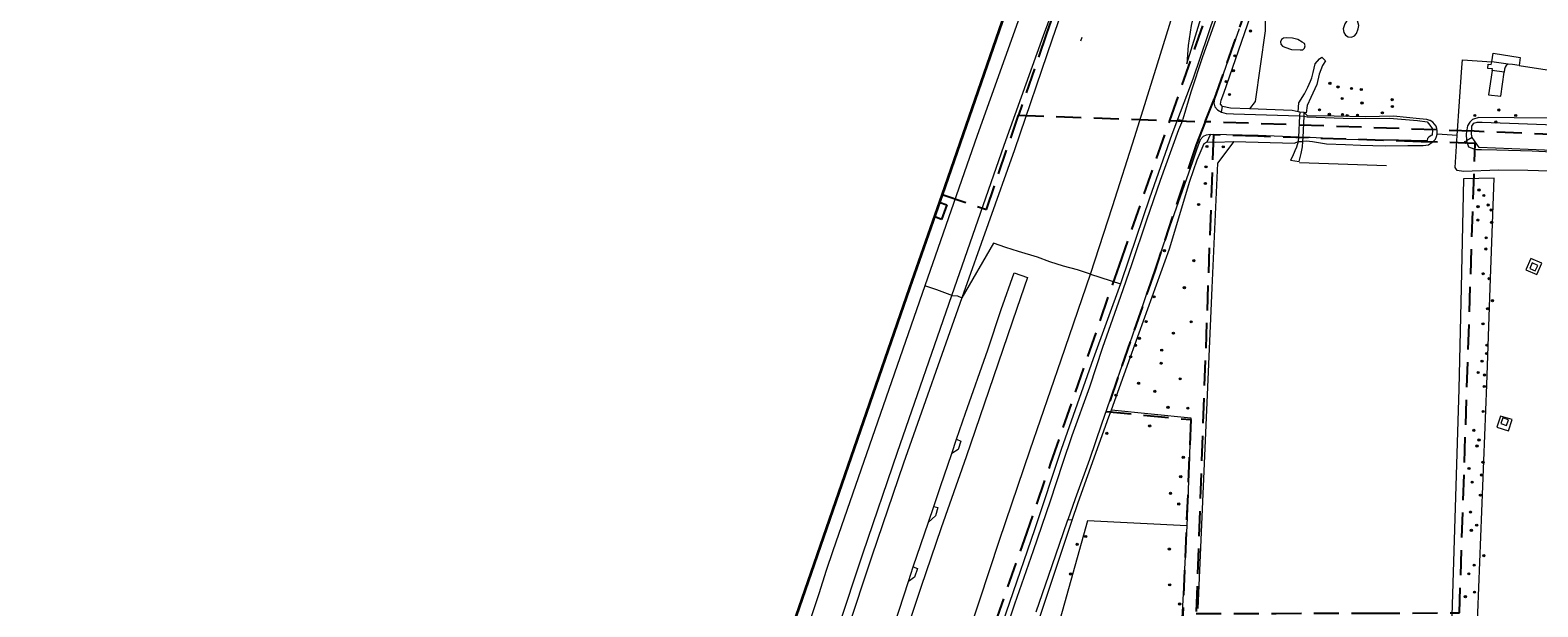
# Model space of a CAD drawing. Header units: metres. Extents: x 89872 to 94585, y 463299 to 469000.
# Tile 220 of 230: x 91341 to 91722, y 466669 to 466815. Entities that reach past the tile are written whole.
import ezdxf
from ezdxf.enums import TextEntityAlignment as Align

# ---------------------------------------------------------------- set-up
doc = ezdxf.new("R2010")
doc.units = ezdxf.units.M
doc.linetypes.add('HIDDEN', pattern=[9.525, 6.35, -3.175])
doc.layers.get('0').update_dxf_attribs({"linetype": 'CONTINUOUS'})
for name, color, linetype, lineweight in [('B-WE-GK-BESCHOEIING-G', 251, 'CONTINUOUS', 13), ('B-WE-GR-BEPLANTING_CULTUUR-G', 251, 'CONTINUOUS', 13), ('B-WE-GR-BOOM-S', 251, 'CONTINUOUS', 13), ('B-WE-IE-TERREINAFSCHEIDING-G', 251, 'CONTINUOUS', 13), ('B-WE-IE-TERREINAFSCHEIDING_KUNSTMATIG_HEKWERK-G', 251, 'CONTINUOUS', 13), ('B-WE-KW-KUNSTWERK-GV', 251, 'CONTINUOUS', 13), ('B-WE-OB-BESCHOEIING-G', 251, 'CONTINUOUS', 13), ('B-WE-OG-TOPOGRAFIE_BEBOUWING-GV', 251, 'CONTINUOUS', 13), ('B-WE-OG-TOPOGRAFIE_STRAATNAAM-T18', 251, 'CONTINUOUS', 13), ('B-WE-OG-TOPOGRAFIE_WATER-GV', 251, 'CONTINUOUS', 13), ('B-WE-VH-VERHARDING-GV', 251, 'CONTINUOUS', 13), ('G04', 7, 'gemeentegr', 35), ('Percelen', 10, 'HIDDEN', 25)]:
    doc.layers.add(name, color=color, linetype=linetype, lineweight=lineweight)
doc.styles.get("Standard").update_dxf_attribs({"font": 'isocp.shx'})
doc.linetypes.add('gemeentegr', pattern='A,1,-2.25,[1,RTW.shx,S=1.25,R=0,X=0,Y=0],-2.25', length=5.5)

# ---------------------------------------------------------------- blocks, each defined once
blk = doc.blocks.new('Q_BOOM')
for radius in [0.27, 0.18, 0.09]:
    blk.add_circle((0, 0), radius)

msp = doc.modelspace()

# ---------------------------------------------------------------- linework, layer by layer
at = {"layer": 'B-WE-GK-BESCHOEIING-G'}
for p, q in [((91604.98, 466696.57), (91603.1, 466691.26)), ((91603.1, 466691.26), (91603.07, 466691.18))]:
    msp.add_line(p, q, dxfattribs=at)
for points in [[(91646.43, 466815.57), (91643.28, 466806.54), (91641.29, 466800.87), (91640.6, 466799.29), (91640.29, 466798.22)], [(91636.62, 466787.45), (91635.69, 466784.95), (91634.67, 466781.85), (91631, 466771.6), (91627.93, 466762.77), (91624.29, 466752.22), (91622.69, 466747.46), (91620.2, 466740.2), (91617.92, 466733.66), (91614.43, 466723.53), (91611.6, 466715.49), (91608.56, 466706.53), (91604.98, 466696.57)], [(91603.06, 466691.17), (91601.84, 466687.73), (91598.2, 466677.19), (91594.98, 466667.96)]]:
    msp.add_lwpolyline(points, dxfattribs=at)
at = {"layer": 'B-WE-GR-BEPLANTING_CULTUUR-G'}
for p, q in [((91717.3, 466806.26), (91729.87, 466804.33)), ((91642.02, 466794.44), (91642.27, 466795.85)), ((91630.9, 466792.62), (91632.18, 466792.45)), ((91638.39, 466786.92), (91639.24, 466788.81)), ((91701.67, 466788.53), (91696.55, 466788.88)), ((91705.42, 466788.04), (91704, 466787.19)), ((91604.21, 466691.21), (91603.1, 466691.26))]:
    msp.add_line(p, q, dxfattribs=at)
for points in [[(91673.89, 466876.15), (91658.42, 466828.22), (91656.33, 466827.12), (91654.7, 466824.5), (91653.49, 466821.22), (91653.05, 466817.45), (91653.05, 466814.99), (91650.5, 466797.17), (91649.1, 466795.27)], [(91701.67, 466788.53), (91702.85, 466805.72), (91702.94, 466807.67), (91710.38, 466807.18)], [(91645.14, 466786.99), (91641, 466781.52), (91639.59, 466750), (91635.99, 466668.84)], [(91746.55, 466778.86), (91719.54, 466779.67), (91712.1, 466779.75), (91703.21, 466779.45), (91701.64, 466779.65), (91701.12, 466780.47), (91701.67, 466788.53)], [(91702.09, 466724.4), (91700.13, 466661.57), (91706.59, 466661.31), (91709.1, 466725.43), (91709.98, 466750), (91710.98, 466777.78), (91703.2, 466777.54), (91702.62, 466750), (91702.09, 466724.4)], [(91614.16, 466719.09), (91634.28, 466717.06), (91633.21, 466689.75)], [(91633.21, 466689.75), (91608.1, 466691.01), (91599.08, 466658.75), (91593.55, 466636.21), (91633.7, 466633.98)], [(91633.21, 466689.75), (91633.14, 466688.13), (91631.83, 466663.3)]]:
    msp.add_lwpolyline(points, dxfattribs=at)
at = {"layer": 'B-WE-IE-TERREINAFSCHEIDING-G'}
msp.add_line((91722.01, 466755.67), (91720.63, 466756.29), dxfattribs=at)
for points in [[(91710.52, 466804.97), (91710.56, 466805.38), (91709.41, 466805.52), (91709.51, 466806.56), (91710.27, 466806.48), (91710.38, 466807.18)], [(91714.52, 466806.57), (91714.03, 466806.29), (91713.75, 466805.83), (91713.64, 466805.34), (91713.56, 466804.57)], [(91720.63, 466756.29), (91720.02, 466754.91), (91721.4, 466754.29), (91722.01, 466755.67)], [(91713.17, 466717.09), (91712.69, 466715.65), (91714.11, 466715.19), (91714.59, 466716.63), (91713.17, 466717.09)]]:
    msp.add_lwpolyline(points, dxfattribs=at)
at = {"layer": 'B-WE-IE-TERREINAFSCHEIDING_KUNSTMATIG_HEKWERK-G'}
msp.add_line((91661.74, 466781.68), (91683.73, 466780.93), dxfattribs=at)
at = {"layer": 'B-WE-KW-KUNSTWERK-GV'}
for p, q in [((91661.73, 466793.5), (91661.46, 466788.14)), ((91661.78, 466794.43), (91661.73, 466793.5)), ((91662.92, 466794.35), (91661.78, 466794.43)), ((91662.64, 466788.05), (91662.88, 466793.47)), ((91662.88, 466793.47), (91662.92, 466794.35)), ((91661.46, 466788.14), (91661.41, 466787.04)), ((91661.41, 466787.04), (91662.59, 466787.01)), ((91662.59, 466787.01), (91662.6, 466787.14)), ((91662.6, 466787.14), (91662.64, 466788.05))]:
    msp.add_line(p, q, dxfattribs=at)
at = {"layer": 'B-WE-OB-BESCHOEIING-G'}
for p, q in [((91661.73, 466793.5), (91662.88, 466793.47)), ((91662.64, 466788.05), (91661.46, 466788.14))]:
    msp.add_line(p, q, dxfattribs=at)
for points in [[(91640.29, 466798.22), (91640.06, 466796.81), (91640.35, 466795.79), (91641, 466795.05), (91642.02, 466794.44)], [(91642.02, 466794.44), (91643.22, 466794.13), (91645.04, 466794.02), (91661.73, 466793.5)], [(91662.88, 466793.47), (91663.67, 466793.24), (91675.08, 466792.84), (91684.5, 466792.9), (91691.55, 466792.34), (91694.06, 466791.97), (91694.71, 466791.19), (91695.27, 466790.33)], [(91705.42, 466788.04), (91705.23, 466788.84), (91705.33, 466790.88), (91705.83, 466791.63), (91706.7, 466791.89), (91707.96, 466791.91), (91746.89, 466790.51), (91752.53, 466790.3), (91764.52, 466789.85)], [(91639.24, 466788.81), (91638.08, 466788.63), (91637.38, 466788.29), (91636.62, 466787.45)], [(91661.46, 466788.14), (91651.27, 466788.54), (91639.24, 466788.81)], [(91695.27, 466790.33), (91695.39, 466789.75), (91695.33, 466788.86), (91695.27, 466788.61), (91695.01, 466788.51), (91694.47, 466788.15), (91694.1, 466787.77), (91694.03, 466787.27), (91693.93, 466787.16), (91693.21, 466787.17), (91686.81, 466787.35), (91681.1, 466787.36), (91673.68, 466787.52), (91664.46, 466788.05), (91662.64, 466788.05)], [(91761.1, 466783.39), (91731.97, 466784.5), (91707.17, 466785.47), (91705.42, 466788.04)]]:
    msp.add_lwpolyline(points, dxfattribs=at)
at = {"layer": 'B-WE-OG-TOPOGRAFIE_BEBOUWING-GV'}
msp.add_line((91713.56, 466804.57), (91710.52, 466804.97), dxfattribs=at)
msp.add_lwpolyline([(91710.52, 466804.97), (91709.53, 466798.86), (91712.64, 466798.49), (91713.56, 466804.57)], dxfattribs=at)
at = {"layer": 'B-WE-OG-TOPOGRAFIE_STRAATNAAM-T18'}
msp.add_line((91606.39, 466812.52), (91606.72, 466813.46), dxfattribs=at)
at = {"layer": 'B-WE-OG-TOPOGRAFIE_WATER-GV'}
for p, q in [((91661.78, 466794.43), (91661.38, 466794.51)), ((91661.41, 466787.04), (91662.6, 466787.14)), ((91603.07, 466691.18), (91603.06, 466691.17))]:
    msp.add_line(p, q, dxfattribs=at)
for points in [[(91711.6, 467020.12), (91702.82, 466995.39), (91691.19, 466962.62), (91680.91, 466933.31), (91671.16, 466905.42), (91661.95, 466879.82), (91653.78, 466856.7), (91646.33, 466835.92), (91640.36, 466819.47), (91634.72, 466802.78), (91630.9, 466792.62)], [(91642.27, 466795.85), (91641.76, 466796.47), (91641.92, 466797.5), (91642.57, 466799.28), (91657.7, 466842.91), (91673.45, 466887.29), (91690.16, 466933.67), (91706.59, 466980.79)], [(91632.18, 466792.45), (91632.31, 466792.75), (91634.32, 466799.57), (91637.3, 466808.5), (91641.39, 466820.11)], [(91649.1, 466795.27), (91644.31, 466795.46), (91642.27, 466795.85)], [(91661.38, 466794.51), (91659.88, 466794.83), (91649.1, 466795.27)], [(91608.68, 466724.96), (91612, 466734.97), (91616.55, 466747.92), (91619.33, 466755.91), (91623.13, 466767.16), (91626.6, 466777.26), (91631.22, 466790.04), (91632.18, 466792.45)], [(91630.9, 466792.62), (91629.46, 466788.78), (91623.76, 466772.72), (91618.65, 466757.53), (91616.47, 466750.99)], [(91696.55, 466788.88), (91696.59, 466789.77), (91696.52, 466790.35), (91696.28, 466790.92), (91695.91, 466791.44), (91695.48, 466791.89), (91694.79, 466792.32), (91694.73, 466792.36), (91693.96, 466792.56), (91692.1, 466792.78), (91685.5, 466793.39), (91678.43, 466793.29), (91670.52, 466793.43), (91663.74, 466793.55), (91662.92, 466794.35)], [(91733.93, 466792.82), (91707.15, 466793.06), (91705.5, 466792.62), (91704.81, 466791.89), (91704.28, 466790.95), (91703.94, 466788.98), (91704, 466787.19)], [(91638.39, 466786.92), (91640.46, 466786.86), (91645.14, 466786.99)], [(91645.14, 466786.99), (91660.49, 466786.62), (91661.41, 466787.04)], [(91662.6, 466787.14), (91663.48, 466787.22), (91665.06, 466786.99), (91668.6, 466786.46), (91673.41, 466786.28), (91677.15, 466786.08), (91683.39, 466785.96), (91689.16, 466785.99), (91693.04, 466785.98), (91694.35, 466786.22), (91695.33, 466786.86), (91695.76, 466787.17), (91696.18, 466787.64), (91696.44, 466788.26), (91696.55, 466788.88)], [(91704, 466787.19), (91704.53, 466785.64), (91705.83, 466785.2), (91706.16, 466785.06), (91706.49, 466785.02), (91707.78, 466785), (91711.63, 466784.9), (91720.64, 466784.67), (91729.16, 466784.22), (91736.68, 466783.88), (91744.37, 466783.68), (91751.3, 466783.46), (91758, 466783.27), (91760.98, 466783.15)], [(91614.16, 466719.09), (91619, 466732.55), (91628.82, 466759.83), (91634.02, 466776.96), (91635.85, 466782.37), (91637.65, 466786.51), (91638.39, 466786.92)], [(91616.47, 466750.99), (91609.54, 466732.06), (91601.43, 466709.09), (91594.7, 466688.72), (91588.34, 466670.37), (91582.44, 466653.29), (91577.32, 466637.24), (91570.48, 466616.42), (91567.71, 466608.25)], [(91586.43, 466660.24), (91589.71, 466670.06), (91594.4, 466683.57), (91598.73, 466696.08), (91601.83, 466705.65), (91604.22, 466712.65), (91608.68, 466724.96)], [(91604.21, 466691.21), (91605.71, 466695.7), (91613.53, 466717.35), (91614.16, 466719.09)], [(91584.45, 466630.79), (91587.79, 466641.17), (91595, 466663.65), (91604.21, 466691.21)]]:
    msp.add_lwpolyline(points, dxfattribs=at)
at = {"layer": 'B-WE-VH-VERHARDING-GV'}
for p, q in [((91714.52, 466806.57), (91710.38, 466807.18)), ((91723.02, 466756.21), (91720.27, 466757.41)), ((91608.82, 466753.47), (91616.47, 466750.99)), ((91573.75, 466708.08), (91574.98, 466711.66)), ((91567.85, 466690.74), (91569.19, 466694.67)), ((91564, 466679.37), (91567.85, 466690.74)), ((91562.77, 466675.69), (91564, 466679.37)), ((91557.86, 466660.66), (91562.77, 466675.69))]:
    msp.add_line(p, q, dxfattribs=at)
for points in [[(91608.82, 466753.47), (91614.38, 466770.58), (91620.03, 466788.25), (91625.83, 466806.65), (91630.38, 466821.35), (91635.19, 466837.01), (91640.04, 466852.79), (91644.35, 466867.42), (91647.6, 466878.02), (91649.89, 466884.94), (91653.13, 466894.7), (91657.55, 466907.26), (91664.33, 466926.74), (91670.92, 466945.62), (91678.17, 466966.57), (91686.42, 466990.19), (91692.49, 467007.82), (91698.22, 467024.17)], [(91700.14, 467023.71), (91694.04, 467005.88), (91688.06, 466987.76), (91681.58, 466967.99), (91676.13, 466953.05), (91670.19, 466935.5), (91664.34, 466920.76), (91659.46, 466905.39), (91655.55, 466892.29), (91652.89, 466883.5), (91650.76, 466876.82), (91648.8, 466870.25), (91646.92, 466863.57), (91644.97, 466857.05), (91643.16, 466850.32), (91641.65, 466843.75), (91638.85, 466833.52), (91636.37, 466824.62), (91634.3, 466816.38), (91633.54, 466811.31), (91633.22, 466806.67)], [(91633.22, 466806.67), (91638.3, 466823.15), (91643.93, 466840.18), (91648.19, 466854.12), (91653.16, 466869.49), (91655.96, 466880.11), (91658.49, 466892.29), (91662.49, 466907.6), (91668.19, 466924.78), (91673.41, 466938.57), (91678.38, 466954.01), (91684.26, 466971.04), (91691.24, 466990.4), (91695.72, 467004.11), (91702.12, 467023.05)], [(91573.76, 466748.04), (91587.02, 466786.12), (91596.96, 466813.84), (91607.86, 466843.23), (91617.03, 466867.03), (91618.39, 466870.26), (91618.77, 466870.14), (91617.8, 466866.66), (91609.34, 466842.34), (91599.17, 466812.92), (91589.64, 466784.91), (91576.32, 466747.44)], [(91596.15, 466832.66), (91590.46, 466817.28), (91580.16, 466788.58), (91566.93, 466750.54)], [(91676.44, 466817.57), (91676.23, 466818.24), (91675.7, 466818.7), (91675.01, 466818.8), (91674.37, 466818.53), (91673.97, 466817.95), (91673.22, 466816.78), (91672.78, 466815.54), (91672.98, 466814.61), (91673.39, 466813.9), (91674.08, 466813.47), (91674.9, 466813.41), (91675.65, 466813.73), (91676.16, 466814.36), (91676.61, 466815.54), (91676.74, 466816.36), (91676.44, 466817.57)], [(91658.33, 466813.28), (91657.7, 466813.21), (91657.19, 466812.82), (91656.95, 466812.24), (91657.03, 466811.61), (91657.42, 466811.11), (91658.01, 466810.87), (91659.67, 466810.31), (91661.93, 466810.23), (91662.54, 466810.25), (91663.02, 466810.64), (91663.18, 466811.23), (91662.96, 466811.8), (91662.44, 466812.13), (91661.35, 466812.84), (91659.94, 466813.19), (91658.33, 466813.28)], [(91661.38, 466794.51), (91661.54, 466796.77), (91663.04, 466799.06), (91663.82, 466800.74), (91664.48, 466802.31), (91664.83, 466803.1), (91665.16, 466804.52), (91665.7, 466806.67), (91666.81, 466807.95), (91667.35, 466808.38), (91668.3, 466807.4), (91667.53, 466806.28), (91666.67, 466804.1), (91666.08, 466801.45), (91664.62, 466798.14), (91663.7, 466796.1), (91663.44, 466794.31), (91662.92, 466794.35)], [(91710.38, 466807.18), (91710.72, 466809.37), (91717.61, 466808.28), (91717.3, 466806.26)], [(91717.3, 466806.26), (91715.59, 466806.52), (91714.52, 466806.57)], [(91661.41, 466787.04), (91661, 466785.57), (91660.57, 466784.63), (91659.95, 466783.23), (91659.48, 466782.34), (91661.62, 466781.93), (91662.19, 466784.01), (91662.51, 466785.68), (91662.59, 466787.01)], [(91608.82, 466753.47), (91605.55, 466754.55), (91602.02, 466755.51), (91598.6, 466756.59), (91595.46, 466757.73), (91590.65, 466759.2), (91587.43, 466760.18), (91584.34, 466761.31), (91576.32, 466747.44)], [(91720.27, 466757.41), (91718.99, 466754.53), (91721.75, 466753.33), (91723.02, 466756.21)], [(91574.98, 466711.66), (91577.24, 466718.28), (91582.84, 466734.34), (91586.23, 466744.47), (91589.55, 466753.8), (91592.9, 466752.63), (91590.22, 466744.75), (91583.16, 466724.05), (91577.4, 466707.2), (91571.07, 466689.3), (91565.96, 466674.18), (91560.3, 466657.1), (91555.16, 466641.24), (91550.68, 466627.34), (91545.36, 466609.86), (91540.85, 466594.47), (91537.29, 466582.5), (91534.17, 466571.95), (91530.7, 466559.35), (91527.05, 466545.65), (91523.43, 466531.76), (91519.57, 466516.57), (91515.89, 466501.5)], [(91531.54, 466496.58), (91534.92, 466511.3), (91541.35, 466538.91), (91546.7, 466559.85), (91551.86, 466578.78), (91556.86, 466595.95), (91561.48, 466610.8), (91565.77, 466624.85), (91570.29, 466639.19), (91575.28, 466654.17), (91580.77, 466670.82), (91585.82, 466686.14), (91593.61, 466708.97), (91601.39, 466731.75), (91608.82, 466753.47)], [(91566.93, 466750.54), (91549.36, 466699.94), (91543.67, 466683.44), (91541.95, 466678.46), (91540.1, 466672.59), (91538.17, 466666.73)], [(91573.76, 466748.04), (91573.37, 466748.21), (91570.01, 466749.49), (91566.93, 466750.54)], [(91499.73, 466517.16), (91500.65, 466521.17), (91502.45, 466527.3), (91515.21, 466568.48), (91525.49, 466601.68), (91537.99, 466641.99), (91544.93, 466663.64), (91551.29, 466682.95), (91559.99, 466708.37), (91573.76, 466748.04)], [(91576.32, 466747.44), (91561.55, 466705.67), (91553.54, 466682.1), (91547.14, 466662.8), (91540.43, 466641.32), (91533.79, 466619.74), (91528.15, 466600.69), (91522.4, 466580.29), (91518.7, 466566.61), (91513.44, 466546.43), (91508.41, 466526.54), (91506.38, 466518.51), (91503.9, 466508.55)], [(91573.76, 466748.04), (91575.19, 466747.98), (91576.32, 466747.44)], [(91715.58, 466716.65), (91712.62, 466717.56), (91711.7, 466714.71), (91714.6, 466713.77), (91715.58, 466716.65)], [(91574.98, 466711.66), (91576.01, 466711.21), (91575.37, 466709.07), (91573.75, 466708.08)], [(91569.19, 466694.67), (91570.89, 466699.72), (91573.75, 466708.08)], [(91569.19, 466694.67), (91570.18, 466694.4), (91569.61, 466692.26), (91567.85, 466690.74)], [(91564, 466679.37), (91565.05, 466678.98), (91564.31, 466676.79), (91562.77, 466675.69)]]:
    msp.add_lwpolyline(points, dxfattribs=at)
at = {"layer": 'G04', "flags": 128}
msp.add_lwpolyline([(91850.13, 468411.97), (91843.55, 468405.59), (91838.79, 468398.01), (91834.85, 468387.36), (91832.72, 468362.65), (91839.79, 468348.62), (91846.13, 468336.03), (91847.97, 468332.39), (91851.13, 468324.92), (91850.03, 468319.75), (91834.88, 468291.11), (91819.18, 468261.42), (91815.07, 468251.21), (91809.47, 468221.22), (91808.12, 468213.95), (91805.04, 468206.84), (91799.5, 468198.47), (91790.73, 468187.78), (91778.54, 468171.54), (91771.95, 468159.37), (91769.39, 468153.14), (91768.6, 468150.86), (91763, 468134.6), (91760.38, 468127.16), (91756.54, 468118.92), (91728.77, 468069.12), (91738.58, 468072.57), (91752.17, 468076.29), (91760.6, 468078.53), (91779.45, 468084.02), (91788.75, 468086.31), (91791.09, 468086.88), (91802.47, 468089.49), (91812.71, 468091.13), (91823.5, 468092.43), (91835.64, 468093.28), (91848.6, 468093.53), (91857.94, 468093.47), (91872.55, 468092.17), (91890.59, 468090.09), (91909.12, 468087.5), (91924.19, 468085.55), (91938.16, 468084.3), (91949.21, 468083.34), (91956.64, 468083.07), (91965.37, 468084.21), (91979.47, 468086.42), (91997.78, 468090.26), (92000, 468090.88), (92031.09, 468099.48), (92034.39, 468090.57), (92035.39, 468087.87), (92040.67, 468073.65), (92043.61, 468040.61), (92037.46, 468021.89), (92030.27, 468000), (92023.53, 467979.49), (92022.29, 467977.44), (92021.1, 467975.47), (92000, 467940.59), (91998.91, 467938.78), (91980.03, 467907.98), (91941.83, 467844.72), (91928.74, 467852.65), (91917.08, 467845.72), (91909.12, 467836.69), (91903.94, 467827.09), (91903.68, 467826.61), (91895.8, 467791.89), (91888.8, 467767.45), (91888.2, 467765.57), (91884.97, 467755.36), (91883.28, 467750), (91879.67, 467738.58), (91884.22, 467738.34), (91878.28, 467723.67), (91862.36, 467683.91), (91861.52, 467681.81), (91855.02, 467665.48), (91854.54, 467664.27), (91852.88, 467660.11), (91852.36, 467658.81), (91792.47, 467640.26), (91787.65, 467627.75), (91784.38, 467619.38), (91791.33, 467616.4), (91791.2, 467615.51), (91790.82, 467612.97), (91840.8, 467581.24), (91843.65, 467573.99), (91822.14, 467507.77), (91819.61, 467500), (91805.73, 467457.4), (91781.93, 467384.37), (91775.01, 467362.82), (91766.98, 467337.81), (91736.49, 467250), (91715.44, 467189.4), (91714.37, 467186.31), (91684.44, 467099.92), (91660.3, 467030.44), (91649.74, 467000), (91615.16, 466900.35), (91571.28, 466773.64), (91563.09, 466750), (91536.55, 466673.43), (91521.12, 466628.88), (91500, 466568), (91494.85, 466553.15), (91464.02, 466554.89), (91466.58, 466573.13), (91441.36, 466572.1), (91303.2, 466576.33), (91243.76, 466579.12), (91243.75, 466575.59), (91230.75, 466576.46), (91220.08, 466569.55), (91083.3, 466519.09), (91074.4, 466517.41), (91068.38, 466517.36), (91055.96, 466517.87), (91042.08, 466518.46), (91040.64, 466518.05), (91039.53, 466517.65), (91038.82, 466517.17), (91037.76, 466515.52), (91037.23, 466513.35), (91037.06, 466511.43), (91037, 466500), (91036.98, 466496.04), (91016.35, 466494.25), (91015.63, 466494.18), (91000, 466492.83), (90952.55, 466488.72), (90913.64, 466484.41), (90883.49, 466481.07), (90860.97, 466478.57), (90819.4, 466472.75), (90816.53, 466472.26), (90805.15, 466470.33), (90790.9, 466467.91), (90790.65, 466467.83), (90786.49, 466466.39), (90753.81, 466455.65), (90747.39, 466453.54), (90654.55, 466423.04), (90596.98, 466404.49), (90562.47, 466393.6), (90510.48, 466376.89), (90500, 466373.58), (90486.92, 466369.46), (90485.67, 466369.06), (90456.64, 466360.75), (90417.05, 466350.84), (90413.71, 466350), (90358.92, 466337.24), (90356.24, 466336.62), (90306.21, 466324.63), (90267.49, 466315.16), (90257.95, 466312.83), (90231.81, 466306.54), (90222.24, 466304.08), (90207.54, 466309.46), (90195.97, 466315.9), (90194.26, 466316.95), (90176.07, 466328.04), (90175.09, 466328.63), (90174.52, 466328.98), (90157.03, 466338.86), (90140.91, 466347.13), (90137.55, 466348.81), (90121.69, 466356.76), (90115.8, 466359.28), (90113.06, 466360.46), (90103.17, 466364.55), (90096.01, 466367.31), (90093.68, 466368.25), (90084.28, 466372.05), (90073.34, 466375.83), (90065.02, 466379.45), (90055.03, 466376.08), (90052.22, 466375.13), (90000, 466355.18), (89993.35, 466352.63), (89977.66, 466343.27), (89948.17, 466323), (89945.04, 466324.15), (89937.63, 466327.88), (89934.29, 466328.04), (89930.12, 466326.89), (89924.29, 466323.87), (89887.83, 466296.8), (89871.9, 466284.97), (89890.37, 466265.63), (89909.15, 466251.02), (89910.71, 466250), (89924.52, 466240.97), (89938.91, 466234.61), (89946.01, 466232.06), (89972.78, 466223.04), (89991.66, 466217.12), (90000, 466214.72), (90008.93, 466212.15), (90053.17, 466197.99), (90131.05, 466177.04), (90246.78, 466147.88), (90381.64, 466120.49), (90419.11, 466113.14), (90486.12, 466099.12), (90500, 466095.31), (90508.62, 466092.94), (90528.26, 466086.81), (90549.57, 466078.72), (90573.68, 466068.23), (90592.78, 466058.74), (90613.33, 466046.39), (90639.73, 466025.12), (90660.89, 466007.96), (90668.38, 466000), (90669.74, 465998.55), (90706.41, 465954.13), (90719.34, 465939.06), (90732.77, 465921.48), (90749.27, 465894.73), (90758.59, 465878.45), (90765.69, 465864.27), (90769.72, 465854.25), (90777.94, 465830.24), (90785.15, 465805.74), (90795.9, 465764.18), (90799.08, 465750), (90804.64, 465725.13), (90808.64, 465705.73), (90811.48, 465686.28), (90813.51, 465667.73), (90814.33, 465653.29), (90814.31, 465632.37), (90813.48, 465615.87), (90807.88, 465558.14), (90805.43, 465519.02), (90803.42, 465500), (90802.3, 465489.38), (90800.77, 465474.98), (90799.03, 465463.7), (90796.98, 465454.32), (90794.88, 465446.09), (90792.13, 465436.8), (90787.93, 465425.86), (90778.97, 465404.64), (90771.91, 465388.72), (90766.17, 465377.37), (90754.83, 465357.25), (90746.16, 465342.14), (90740.98, 465333.85), (90736.24, 465326.28), (90703.82, 465279.13), (90684, 465250), (90683.4, 465249.12), (90681.27, 465245.99), (90671.63, 465227.59), (90628.18, 465144.59), (90598.58, 465085.52), (90590.82, 465068.2), (90584.47, 465051.19), (90575.96, 465007.11), (90575.96, 465000), (90575.97, 464994.56), (90576.93, 464940.82), (90571.8, 464856.83), (90571.68, 464854.78), (90566.85, 464822.52), (90566.43, 464806.17), (90566.9, 464789.33), (90567.3, 464767.29), (90568.64, 464750), (90569.06, 464744.62), (90570.28, 464725.4), (90570.6, 464708.3), (90570.76, 464689.64), (90572.45, 464670.59), (90574.1, 464660.7), (90577.49, 464644.86), (90582.83, 464625.08), (90590.22, 464593.89), (90596.61, 464572.31), (90608.03, 464538.66), (90617.42, 464505), (90619, 464500), (90620.46, 464495.41), (90635.19, 464457.9), (90649.85, 464420.74), (90666.07, 464382.4), (90684.4, 464339.43), (90711.01, 464289.47), (90721.04, 464269.18), (90730.01, 464250), (90741.62, 464225.18), (90755.85, 464195.33), (90762.73, 464180.92)], dxfattribs=at)
msp.add_lwpolyline([(91850.13, 468411.97), (91843.55, 468405.59), (91838.79, 468398.01), (91834.85, 468387.36), (91832.72, 468362.65), (91839.79, 468348.62), (91846.13, 468336.03), (91847.97, 468332.39), (91851.13, 468324.92), (91850.03, 468319.75), (91834.88, 468291.11), (91819.18, 468261.42), (91815.07, 468251.21), (91809.47, 468221.22), (91808.12, 468213.95), (91805.04, 468206.84), (91799.5, 468198.47), (91790.73, 468187.78), (91778.54, 468171.54), (91771.95, 468159.37), (91769.39, 468153.14), (91768.6, 468150.86), (91763, 468134.6), (91760.38, 468127.16), (91756.54, 468118.92), (91728.77, 468069.12), (91738.58, 468072.57), (91752.17, 468076.29), (91760.6, 468078.53), (91779.45, 468084.02), (91788.75, 468086.31), (91791.09, 468086.88), (91802.47, 468089.49), (91812.71, 468091.13), (91823.5, 468092.43), (91835.64, 468093.28), (91848.6, 468093.53), (91857.94, 468093.47), (91872.55, 468092.17), (91890.59, 468090.09), (91909.12, 468087.5), (91924.19, 468085.55), (91938.16, 468084.3), (91949.21, 468083.34), (91956.64, 468083.07), (91965.37, 468084.21), (91979.47, 468086.42), (91997.78, 468090.26), (92000, 468090.88), (92031.09, 468099.48), (92034.39, 468090.57), (92035.39, 468087.87), (92040.67, 468073.65), (92043.61, 468040.61), (92037.46, 468021.89), (92030.27, 468000), (92023.53, 467979.49), (92022.29, 467977.44), (92021.1, 467975.47), (92000, 467940.59), (91998.91, 467938.78), (91980.03, 467907.98), (91941.83, 467844.72), (91928.74, 467852.65), (91917.08, 467845.72), (91909.12, 467836.69), (91903.94, 467827.09), (91903.68, 467826.61), (91895.8, 467791.89), (91888.8, 467767.45), (91888.2, 467765.57), (91884.97, 467755.36), (91883.28, 467750), (91879.67, 467738.58), (91884.22, 467738.34), (91878.28, 467723.67), (91862.36, 467683.91), (91861.52, 467681.81), (91855.02, 467665.48), (91854.54, 467664.27), (91852.88, 467660.11), (91852.36, 467658.81), (91792.47, 467640.26), (91787.65, 467627.75), (91784.38, 467619.38), (91791.33, 467616.4), (91791.2, 467615.51), (91790.82, 467612.97), (91840.8, 467581.24), (91843.65, 467573.99), (91822.14, 467507.77), (91819.61, 467500), (91805.73, 467457.4), (91781.93, 467384.37), (91775.01, 467362.82), (91766.98, 467337.81), (91736.49, 467250), (91715.44, 467189.4), (91714.37, 467186.31), (91684.44, 467099.92), (91660.3, 467030.44), (91649.74, 467000), (91615.16, 466900.35), (91571.28, 466773.64), (91563.09, 466750), (91536.55, 466673.43), (91521.12, 466628.88), (91500, 466568), (91494.85, 466553.15), (91464.02, 466554.89), (91466.58, 466573.13), (91441.36, 466572.1), (91303.2, 466576.33), (91243.76, 466579.12), (91243.75, 466575.59), (91230.75, 466576.46), (91220.08, 466569.55), (91083.3, 466519.09), (91074.4, 466517.41), (91068.38, 466517.36), (91055.96, 466517.87), (91042.08, 466518.46), (91040.64, 466518.05), (91039.53, 466517.65), (91038.82, 466517.17), (91037.76, 466515.52), (91037.23, 466513.35), (91037.06, 466511.43), (91037, 466500), (91036.98, 466496.04), (91016.35, 466494.25), (91015.63, 466494.18), (91000, 466492.83), (90952.55, 466488.72), (90913.64, 466484.41), (90883.49, 466481.07), (90860.97, 466478.57), (90819.4, 466472.75), (90816.53, 466472.26), (90805.15, 466470.33), (90790.9, 466467.91), (90790.65, 466467.83), (90786.49, 466466.39), (90753.81, 466455.65), (90747.39, 466453.54), (90654.55, 466423.04), (90596.98, 466404.49), (90562.47, 466393.6), (90510.48, 466376.89), (90500, 466373.58), (90486.92, 466369.46), (90485.67, 466369.06), (90456.64, 466360.75), (90417.05, 466350.84), (90413.71, 466350), (90358.92, 466337.24), (90356.24, 466336.62), (90306.21, 466324.63), (90267.49, 466315.16), (90257.95, 466312.83), (90231.81, 466306.54), (90222.24, 466304.08), (90207.54, 466309.46), (90195.97, 466315.9), (90194.26, 466316.95), (90176.07, 466328.04), (90175.09, 466328.63), (90174.52, 466328.98), (90157.03, 466338.86), (90140.91, 466347.13), (90137.55, 466348.81), (90121.69, 466356.76), (90115.8, 466359.28), (90113.06, 466360.46), (90103.17, 466364.55), (90096.01, 466367.31), (90093.68, 466368.25), (90084.28, 466372.05), (90073.34, 466375.83), (90065.02, 466379.45), (90055.03, 466376.08), (90052.22, 466375.13), (90000, 466355.18), (89993.35, 466352.63), (89977.66, 466343.27), (89948.17, 466323), (89945.04, 466324.15), (89937.63, 466327.88), (89934.29, 466328.04), (89930.12, 466326.89), (89924.29, 466323.87), (89887.83, 466296.8), (89871.9, 466284.97), (89890.37, 466265.63), (89909.15, 466251.02), (89910.71, 466250), (89924.52, 466240.97), (89938.91, 466234.61), (89946.01, 466232.06), (89972.78, 466223.04), (89991.66, 466217.12), (90000, 466214.72), (90008.93, 466212.15), (90053.17, 466197.99), (90131.05, 466177.04), (90246.78, 466147.88), (90381.64, 466120.49), (90419.11, 466113.14), (90486.12, 466099.12), (90500, 466095.31), (90508.62, 466092.94), (90528.26, 466086.81), (90549.57, 466078.72), (90573.68, 466068.23), (90592.78, 466058.74), (90613.33, 466046.39), (90639.73, 466025.12), (90660.89, 466007.96), (90668.38, 466000), (90669.74, 465998.55), (90706.41, 465954.13), (90719.34, 465939.06), (90732.77, 465921.48), (90749.27, 465894.73), (90758.59, 465878.45), (90765.69, 465864.27), (90769.72, 465854.25), (90777.94, 465830.24), (90785.15, 465805.74), (90795.9, 465764.18), (90799.08, 465750), (90804.64, 465725.13), (90808.64, 465705.73), (90811.48, 465686.28), (90813.51, 465667.73), (90814.33, 465653.29), (90814.31, 465632.37), (90813.48, 465615.87), (90807.88, 465558.14), (90805.43, 465519.02), (90803.42, 465500), (90802.3, 465489.38), (90800.77, 465474.98), (90799.03, 465463.7), (90796.98, 465454.32), (90794.88, 465446.09), (90792.13, 465436.8), (90787.93, 465425.86), (90778.97, 465404.64), (90771.91, 465388.72), (90766.17, 465377.37), (90754.83, 465357.25), (90746.16, 465342.14), (90740.98, 465333.85), (90736.24, 465326.28), (90703.82, 465279.13), (90684, 465250), (90683.4, 465249.12), (90681.27, 465245.99), (90671.63, 465227.59), (90628.18, 465144.59), (90598.58, 465085.52), (90590.82, 465068.2), (90584.47, 465051.19), (90575.96, 465007.11), (90575.96, 465000), (90575.97, 464994.56), (90576.93, 464940.82), (90571.8, 464856.83), (90571.68, 464854.78), (90566.85, 464822.52), (90566.43, 464806.17), (90566.9, 464789.33), (90567.3, 464767.29), (90568.64, 464750), (90569.06, 464744.62), (90570.28, 464725.4), (90570.6, 464708.3), (90570.76, 464689.64), (90572.45, 464670.59), (90574.1, 464660.7), (90577.49, 464644.86), (90582.83, 464625.08), (90590.22, 464593.89), (90596.61, 464572.31), (90608.03, 464538.66), (90617.42, 464505), (90619, 464500), (90620.46, 464495.41), (90635.19, 464457.9), (90649.85, 464420.74), (90666.07, 464382.4), (90684.4, 464339.43), (90711.01, 464289.47), (90721.04, 464269.18), (90730.01, 464250), (90741.62, 464225.18), (90755.85, 464195.33), (90762.73, 464180.92)], dxfattribs=at)
at = {"layer": 'Percelen'}
for p, q in [((91607.87, 466879.28), (91571.28, 466773.64)), ((91590.66, 466793.69), (91628.93, 466792.33)), ((91628.93, 466792.33), (91637.9, 466792.02)), ((91570.6, 466771.68), (91569.33, 466768.02)), ((91571.28, 466773.64), (91570.6, 466771.68))]:
    msp.add_line(p, q, dxfattribs=at)
for points in [[(91725.5, 467182.9), (91695.87, 467098.03), (91663.42, 467003.64), (91630.82, 466909.1), (91597.73, 466814.39), (91590.66, 466793.69)], [(91628.93, 466792.33), (91757.13, 467162.03), (91762.48, 467160.41)], [(91637.9, 466792.02), (91640.27, 466797.98), (91698.46, 466962.76), (91756.55, 467125.9)], [(91488.8, 466252.67), (91491.77, 466252.49), (91493.63, 466252.52), (91499.67, 466286.37), (91502.56, 466302.4), (91507.77, 466332.03), (91512.17, 466357.57), (91517.91, 466389.85), (91524.57, 466428.37), (91526.16, 466435.92), (91530.24, 466456.15), (91534.49, 466478.62), (91543.71, 466525.45), (91558.25, 466577.37), (91570.06, 466619.99), (91578.96, 466647.05), (91584.81, 466665.35), (91592.16, 466686.26), (91598.83, 466705.63), (91616.17, 466755.77), (91628.93, 466792.33)], [(91571.28, 466773.64), (91582.5, 466769.8), (91590.66, 466793.69)], [(91637.9, 466792.02), (91635.57, 466786.17), (91625.1, 466754.3), (91612.81, 466718.7), (91634.21, 466716.65), (91632.07, 466663.93), (91671.15, 466660.77), (91670.95, 466655.89)], [(91817.79, 466785.09), (91813.74, 466785.25), (91789.88, 466786.24), (91746.54, 466787.97), (91705.96, 466789.6), (91637.9, 466792.02)], [(91680.79, 466667.69), (91702.21, 466667.74), (91706.15, 466786.53), (91692.5, 466786.97), (91651.22, 466788.33), (91639.95, 466788.7), (91635.56, 466667.59), (91655.85, 466667.63), (91680.79, 466667.69)], [(91570.6, 466771.68), (91572.47, 466770.99), (91571.18, 466767.29), (91569.33, 466768.02)], [(91569.33, 466768.02), (91536.55, 466673.43), (91521.12, 466628.88), (91494.85, 466553.15)]]:
    msp.add_lwpolyline(points, dxfattribs=at)

# ---------------------------------------------------------------- block references
at = {"layer": 'B-WE-GR-BOOM-S'}
for p, rotation in [((91649.33, 466814.98), 70.87535058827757), ((91645.37, 466808.7), 70.87535058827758), ((91643.22, 466802.18), 70.87535058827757), ((91644.98, 466804.96), 70.87535058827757), ((91644.02, 466798.9), 70.87535058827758), ((91669.43, 466801.74), 77.26501084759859), ((91671.49, 466800.83), 77.26501084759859), ((91674.88, 466800.44), 178.9721885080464), ((91677.36, 466800.17), 178.9721885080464), ((91666.78, 466795.05), 178.9771207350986), ((91672.54, 466797.89), 178.9721885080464), ((91677.55, 466796.78), 178.9721885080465), ((91685.2, 466797.61), 0.8185712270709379), ((91685.23, 466795.87), 0.8185712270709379), ((91712.18, 466794.99), 179.4887497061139), ((91669.29, 466793.89), 178.9771207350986), ((91672.62, 466793.87), 178.9721885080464), ((91673.81, 466793.59), 178.9721885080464), ((91676.42, 466793.7), 178.9721885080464), ((91682.7, 466794.28), 0.8185712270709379), ((91706.1, 466793.62), 15.18722924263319), ((91711.43, 466791.97), 177.9373721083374), ((91716.45, 466793.62), 179.4887497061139), ((91703.74, 466786.82), 109.0199171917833), ((91638.31, 466785.77), 66.57130719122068), ((91642.44, 466785.66), 1.46880071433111), ((91638.09, 466780.6), 71.24422103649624), ((91637.92, 466776.41), 87.44205180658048), ((91707.15, 466774.76), 1.730352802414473), ((91708.37, 466773.36), 87.94635094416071), ((91636.22, 466771.07), 73.1325078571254), ((91706.91, 466770.52), 87.94635094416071), ((91709.47, 466770.96), 87.94635094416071), ((91710.26, 466769.7), 87.94635094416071), ((91706.85, 466767.14), 87.94635094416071), ((91710.36, 466766.55), 87.94635094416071), ((91708.97, 466762.65), 87.94635094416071), ((91627.54, 466759.4), 70.97071119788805), ((91634.98, 466756.87), 87.44205180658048), ((91708.88, 466759.81), 87.94635094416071), ((91708.21, 466753.56), 87.94635094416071), ((91709.73, 466752.32), 87.94635094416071), ((91632.61, 466750.04), 70.20670281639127), ((91624.98, 466747.73), 70.20670281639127), ((91709.36, 466744.7), 87.94444557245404), ((91710.58, 466746.73), 87.94444557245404), ((91622.92, 466741.45), 70.20670281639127), ((91634.32, 466741.41), 87.45824857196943), ((91621.21, 466737.21), 70.20670281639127), ((91629.83, 466738.51), 70.20670281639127), ((91708.16, 466740.87), 87.94444557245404), ((91620.25, 466735.43), 70.20670281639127), ((91626.88, 466734.24), 70.20670281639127), ((91709.05, 466733.36), 87.94444557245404), ((91709.16, 466735.48), 87.94444557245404), ((91619, 466732.55), 70.20775328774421), ((91626.75, 466730.91), 70.20670281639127), ((91707.93, 466731.43), 87.94444557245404), ((91621.02, 466725.85), 70.20775328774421), ((91631.54, 466726.95), 87.45824857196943), ((91706.95, 466728.56), 87.94444557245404), ((91708.54, 466727.93), 87.94444557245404), ((91615.32, 466722.82), 70.20775328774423), ((91625.12, 466723.81), 174.2612131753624), ((91708.49, 466725.04), 87.76277697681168), ((91628.45, 466719.76), 174.2612131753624), ((91633.46, 466719.54), 174.2612131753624), ((91708.21, 466718.71), 87.76277697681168), ((91623.83, 466715.05), 174.2612131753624), ((91612.98, 466713.18), 70.12982683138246), ((91705.86, 466713.93), 87.76277697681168), ((91707.17, 466711.5), 87.76277697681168), ((91632.34, 466707.1), 87.75253265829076), ((91706.66, 466709.96), 87.76277697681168), ((91704.62, 466704.29), 88.20678681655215), ((91708.17, 466705.86), 87.76277697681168), ((91631.67, 466702.2), 87.75253265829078), ((91705.42, 466700.82), 87.76277697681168), ((91707.82, 466702.64), 87.76277697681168), ((91629.09, 466697.99), 87.75253265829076), ((91631.18, 466695.29), 87.75253265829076), ((91707.51, 466697.52), 87.76277697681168), ((91705.01, 466693.25), 87.76277697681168), ((91705.23, 466688.63), 87.76277697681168), ((91706.58, 466689.92), 87.76277697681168), ((91605.47, 466685.08), 74.3764633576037), ((91607.64, 466687.09), 74.37646335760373), ((91628.81, 466683.89), 86.97219045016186), ((91708.39, 466682.21), 87.76277697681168), ((91603.82, 466677.59), 74.3764633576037), ((91704.59, 466677.64), 87.76277697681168), ((91705.94, 466679.82), 87.76277697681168), ((91628.89, 466674.84), 86.97219045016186), ((91706.03, 466672.99), 87.76277697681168), ((91631.4, 466669.99), 86.97219045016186), ((91703.71, 466671.86), 88.20678681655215)]:
    msp.add_blockref('Q_BOOM', p, dxfattribs=dict(at, rotation=rotation))

# ---------------------------------------------------------------- texts
at = {"layer": 'B-WE-OG-TOPOGRAFIE_STRAATNAAM-T18'}
msp.add_text('Rijksweg A44', height=0.005, rotation=70.9856, dxfattribs=at).set_placement((91606.39, 466812.52), align=Align.MIDDLE)

doc.saveas('drawing.dxf')
